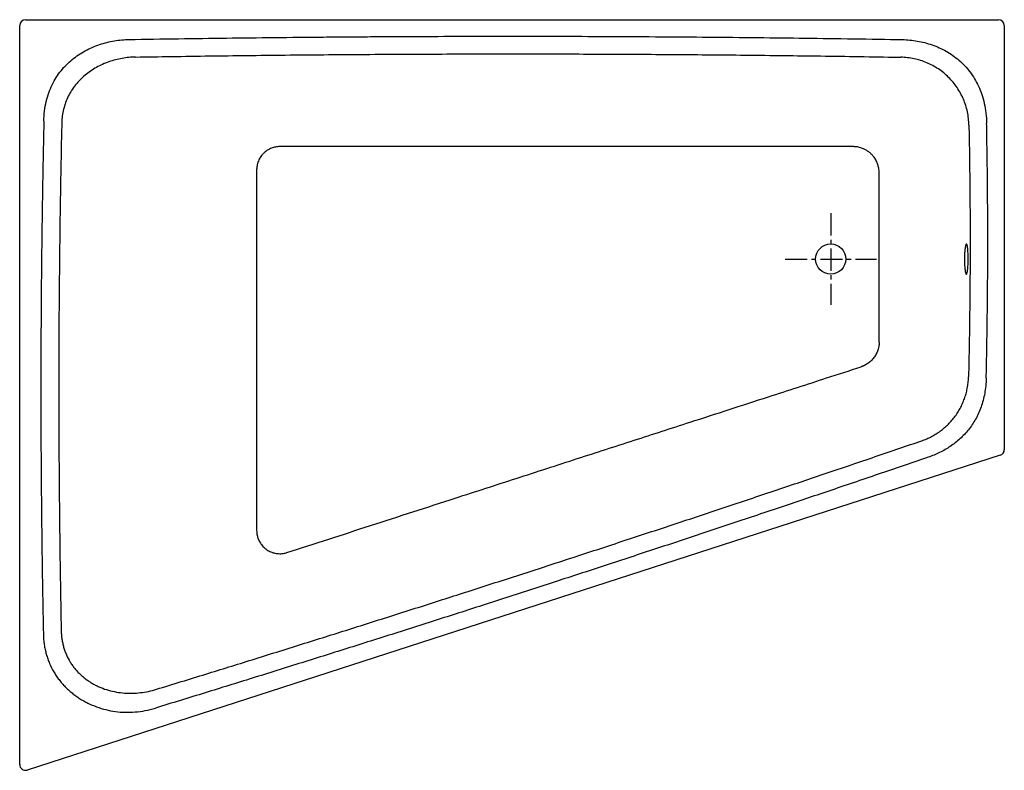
# Model space of a CAD drawing. Extents: x 26627 to 28326, y 4038 to 5333.
import ezdxf

# ---------------------------------------------------------------- set-up
doc = ezdxf.new("R2010")
doc.units = 0
doc.header["$LTSCALE"] = 4
doc.header["$MEASUREMENT"] = 0
doc.linetypes.add('MITTE', pattern=[50.8, 31.75, -6.35, 6.35, -6.35])
doc.layers.get('0').update_dxf_attribs({"linetype": 'CONTINUOUS'})
doc.layers.add('KONTUR_2', color=8, linetype='CONTINUOUS')
doc.layers.add('MITTELLINIEN_AKTUELL', color=7, linetype='MITTE')

msp = doc.modelspace()

# ---------------------------------------------------------------- linework, layer by layer
for p, q in [((26627.4, 4047.8), (26627.4, 5322.9)), ((26637.4, 5332.9), (28316.4, 5332.9)), ((28326.4, 5322.9), (28326.4, 4591)), ((28319.5, 4581.5), (26640.5, 4038.3))]:
    msp.add_line(p, q)
msp.add_circle((28026.9, 4919.9), 26)
for centre, start, end in [((26637.4, 5322.9), 90, 180), ((28316.4, 5322.9), 0, 90), ((28316.4, 4591), 287.9279, 0), ((26637.4, 4047.8), 180, 287.9279)]:
    msp.add_arc(centre, 10, start, end)
for points in [[(26827.5, 5268.4), (26823.5, 5268.3), (26815.7, 5267.9), (26804, 5266.3), (26792.5, 5263.8), (26781.1, 5260.3), (26770.2, 5256), (26759.8, 5250.7), (26749.7, 5244.4), (26740.3, 5237.3), (26731.7, 5229.4), (26723.8, 5220.5), (26716.9, 5210.9), (26711.1, 5200.8), (26706.4, 5189.9), (26702.9, 5178.6), (26700.7, 5167.1), (26700.1, 5159.3), (26700, 5155.3)], [(28265.4, 5151.1), (28265.3, 5155), (28264.8, 5162.6), (28262.9, 5174), (28259.9, 5185.1), (28256, 5195.8), (28251, 5206), (28245, 5215.9), (28238.2, 5225), (28230.5, 5233.4), (28222, 5241.2), (28212.7, 5248), (28203, 5253.9), (28192.7, 5258.8), (28181.8, 5262.8), (28170.8, 5265.7), (28159.6, 5267.5), (28151.9, 5268), (28148.1, 5268.1)], [(26700, 5155.3), (26699.6, 5137.3), (26698.8, 5101.2), (26697.8, 5045.8), (26696.9, 4990.1), (26696.2, 4935.8), (26695.7, 4882.1), (26695.2, 4826.7), (26694.9, 4771.1), (26694.8, 4716.3), (26694.8, 4662.8), (26695, 4607.7), (26695.3, 4552), (26695.8, 4496.9), (26696.4, 4443.5), (26697.1, 4388.6), (26698, 4332.9), (26698.7, 4296.1), (26699.1, 4278)]]:
    msp.add_open_spline(points, degree=3)
for points, knots in [([(26827.5, 5268.4), (26847.5, 5268.7), (26890.7, 5269.4), (26956.5, 5270.4), (27038.3, 5271.4), (27132.6, 5272.4), (27234.8, 5273.1), (27329.1, 5273.6), (27410.8, 5273.8), (27478.4, 5273.9), (27546, 5273.8), (27627.8, 5273.6), (27722.1, 5273.1), (27824.3, 5272.4), (27918.6, 5271.4), (28000.3, 5270.4), (28067.9, 5269.4), (28117.7, 5268.6), (28143.6, 5268.1), (28148.1, 5268.1)], [0.0865926, 0.0865926, 0.0865926, 0.0865926, 0.125, 0.1666667, 0.2083333, 0.2916667, 0.3333333, 0.4166667, 0.4583333, 0.5, 0.5416667, 0.5833333, 0.6666667, 0.7083333, 0.7916667, 0.8333333, 0.875, 0.9166667, 0.9255423, 0.9255423, 0.9255423, 0.9255423]), ([(28265.4, 5151.1), (28265.5, 5143), (28266.1, 5111.5), (28266.9, 5055.9), (28267.3, 4996.6), (28267.4, 4949.9), (28267.3, 4903.2), (28266.9, 4843.9), (28266, 4777.5), (28265.1, 4735.4), (28264.7, 4716.6)], [0.1837279, 0.1837279, 0.1837279, 0.1837279, 0.2222222, 0.3333333, 0.4444444, 0.5, 0.5555556, 0.6666667, 0.7777778, 0.8672224, 0.8672224, 0.8672224, 0.8672224]), ([(28260.9, 4893.9), (28260.7, 4893.9), (28260.5, 4894), (28260.1, 4894.5), (28260, 4894.7), (28259.8, 4895.2), (28259.7, 4895.5), (28259.4, 4896.5), (28259.3, 4897.3), (28259, 4898.7), (28258.9, 4899.2), (28258.7, 4900.3), (28258.7, 4900.8), (28258.4, 4902.6), (28258.3, 4903.9), (28258.1, 4906.1), (28258.1, 4906.8), (28258, 4908.3), (28257.9, 4909.8), (28257.8, 4911.4), (28257.8, 4912.7), (28257.7, 4913.1), (28257.7, 4913.9), (28257.7, 4914.3), (28257.7, 4916.4), (28257.6, 4918.1), (28257.6, 4920.7), (28257.7, 4921.5), (28257.7, 4922.8), (28257.7, 4923.2), (28257.7, 4924.1), (28257.7, 4924.5), (28257.8, 4926.6), (28257.8, 4928.2), (28258, 4930.2), (28258, 4930.6), (28258, 4931.4), (28258.1, 4931.8), (28258.1, 4932.9), (28258.2, 4933.6), (28258.4, 4935.7), (28258.5, 4937), (28258.9, 4939.5), (28259, 4940.5), (28259.3, 4942), (28259.4, 4942.4), (28259.6, 4943.2), (28259.7, 4943.6), (28260, 4944.5), (28260.2, 4945), (28260.5, 4945.5), (28260.6, 4945.6), (28260.8, 4945.8), (28260.9, 4945.9), (28261.2, 4945.9), (28261.5, 4945.7), (28261.8, 4945.2), (28261.9, 4945), (28262.1, 4944.5), (28262.3, 4943.9), (28262.4, 4943.2), (28262.6, 4942.6), (28262.6, 4942.4), (28262.7, 4942), (28262.7, 4941.7), (28263, 4940.6), (28263.1, 4939.5), (28263.3, 4937.7), (28263.4, 4937.1), (28263.5, 4936.1), (28263.5, 4935.7), (28263.6, 4935.1), (28263.6, 4934.7), (28263.7, 4932.9), (28263.8, 4931.4), (28263.9, 4929.5), (28263.9, 4929.1), (28264, 4928.3), (28264, 4927.9), (28264, 4926.6), (28264.1, 4925.8), (28264.1, 4923.3), (28264.1, 4921.6), (28264.1, 4919.5), (28264.1, 4919), (28264.1, 4918.2), (28264.1, 4917.7), (28264.1, 4916.5), (28264.1, 4915.6), (28264, 4914), (28264, 4913.1), (28263.9, 4911.5), (28263.9, 4910.7), (28263.8, 4908.3), (28263.7, 4906.8), (28263.5, 4904.7), (28263.4, 4904), (28263.3, 4902.7), (28263.2, 4902.1), (28263, 4900.3), (28262.8, 4899.2), (28262.6, 4897.8), (28262.5, 4897.3), (28262.3, 4896.5), (28262.2, 4896.2), (28262, 4895.5), (28261.9, 4895.2), (28261.7, 4894.7), (28261.6, 4894.5), (28261.3, 4894), (28261.1, 4893.9), (28260.9, 4893.9)], [0, 0, 0, 0, 0.03125, 0.03125, 0.046875, 0.046875, 0.0625, 0.0625, 0.09375, 0.09375, 0.109375, 0.109375, 0.125, 0.125, 0.15625, 0.15625, 0.171875, 0.171875, 0.1875, 0.203125, 0.203125, 0.210937, 0.210937, 0.21875, 0.21875, 0.25, 0.25, 0.265625, 0.265625, 0.273437, 0.273437, 0.28125, 0.28125, 0.3125, 0.3125, 0.320312, 0.320312, 0.328125, 0.328125, 0.34375, 0.34375, 0.375, 0.375, 0.40625, 0.40625, 0.421875, 0.421875, 0.4375, 0.4375, 0.46875, 0.46875, 0.484375, 0.484375, 0.5, 0.5, 0.53125, 0.53125, 0.546875, 0.546875, 0.5625, 0.578125, 0.578125, 0.585937, 0.585937, 0.59375, 0.59375, 0.625, 0.625, 0.640625, 0.640625, 0.648437, 0.648437, 0.65625, 0.65625, 0.6875, 0.6875, 0.695312, 0.695312, 0.703125, 0.703125, 0.71875, 0.71875, 0.75, 0.75, 0.757812, 0.757812, 0.765625, 0.765625, 0.78125, 0.78125, 0.796875, 0.796875, 0.8125, 0.8125, 0.84375, 0.84375, 0.859375, 0.859375, 0.875, 0.875, 0.90625, 0.90625, 0.921875, 0.921875, 0.9375, 0.9375, 0.953125, 0.953125, 0.96875, 0.96875, 1, 1, 1, 1]), ([(28184.1, 4606.4), (28187, 4607.4), (28192.6, 4609.6), (28200.9, 4613.5), (28208.8, 4618.1), (28216.3, 4623.2), (28223.4, 4628.9), (28230, 4635), (28236.2, 4641.7), (28241.9, 4648.9), (28246.9, 4656.4), (28251.4, 4664.2), (28255.2, 4672.4), (28258.5, 4681), (28261.1, 4689.7), (28263.6, 4701.5), (28264.5, 4710.5), (28264.7, 4716.6)], [0, 0, 0, 0, 0.0625, 0.125, 0.1875, 0.25, 0.3125, 0.375, 0.4375, 0.5, 0.5625, 0.625, 0.6875, 0.75, 0.8125, 0.875, 1, 1, 1, 1]), ([(26863.4, 4177.6), (26891.8, 4186.3), (26950.3, 4204.3), (27026.6, 4228), (27115.5, 4255.7), (27194.6, 4280.6), (27277.7, 4307), (27349.3, 4329.8), (27401.1, 4346.4), (27442.4, 4359.8), (27484.9, 4373.5), (27528.2, 4387.5), (27567.8, 4400.4), (27620.2, 4417.5), (27692.8, 4441.3), (27773.7, 4468), (27854.1, 4494.8), (27941.2, 4524), (28017, 4549.5), (28105.3, 4579.5), (28157.7, 4597.4), (28184.1, 4606.4)], [0, 0, 0, 0, 0.0625, 0.125, 0.1875, 0.25, 0.3125, 0.375, 0.40625, 0.4375, 0.46875, 0.5, 0.53125, 0.5625, 0.625, 0.6875, 0.75, 0.8125, 0.875, 0.9375, 1, 1, 1, 1]), ([(26699.1, 4278), (26699.1, 4275.6), (26699.4, 4270.9), (26700.2, 4263.9), (26701.5, 4257.1), (26703.2, 4250.3), (26705.3, 4243.6), (26708.9, 4234.8), (26713.2, 4226.5), (26718.4, 4218.8), (26722.6, 4213.2), (26727.3, 4207.9), (26732.2, 4202.9), (26737.5, 4198.3), (26743, 4194), (26748.7, 4190.1), (26754.7, 4186.5), (26761, 4183.3), (26769.6, 4179.5), (26780.6, 4175.7), (26794.2, 4172.6), (26808, 4170.9), (26822.2, 4170.5), (26836.1, 4171.6), (26849.9, 4173.8), (26858.9, 4176.2), (26863.4, 4177.6)], [0, 0, 0, 0, 0.03125, 0.0625, 0.09375, 0.125, 0.15625, 0.1875, 0.25, 0.28125, 0.3125, 0.34375, 0.375, 0.40625, 0.4375, 0.46875, 0.5, 0.53125, 0.5625, 0.625, 0.6875, 0.75, 0.8125, 0.875, 0.9375, 1, 1, 1, 1])]:
    msp.add_open_spline(points, degree=3, knots=knots)
at = {"layer": 'KONTUR_2'}
for points, knots in [([(26816.5, 5298.7), (26843.8, 5299.2), (26902.3, 5300.1), (26984.2, 5301.2), (27065.4, 5302.2), (27138.9, 5302.9), (27192, 5303.3), (27232, 5303.6), (27275.2, 5303.8), (27333.2, 5304.1), (27398.3, 5304.3), (27484.2, 5304.4), (27568.1, 5304.3), (27647.6, 5304), (27737, 5303.5), (27813.2, 5302.9), (27902.8, 5302.1), (27982, 5301.1), (28066, 5299.9), (28123.6, 5299), (28150.5, 5298.5)], [0, 0, 0, 0, 0.0625, 0.125, 0.1875, 0.25, 0.28125, 0.3125, 0.34375, 0.375, 0.4375, 0.5, 0.5625, 0.625, 0.6875, 0.75, 0.8125, 0.875, 0.9375, 1, 1, 1, 1]), ([(26669.1, 5157.5), (26669, 5153), (26668.8, 5144), (26668.5, 5130.4), (26668.2, 5116.8), (26668, 5103), (26667.7, 5089.2), (26667.4, 5075.2), (26667.2, 5061.1), (26666.8, 5042.4), (26666.5, 5019), (26666, 4991.2), (26665.6, 4963.6), (26665.2, 4927.1), (26664.7, 4881.3), (26664.3, 4826), (26664, 4770.3), (26663.9, 4712.5), (26663.9, 4657.5), (26664.1, 4602.2), (26664.4, 4549.2), (26664.9, 4494), (26665.5, 4439), (26666.1, 4393.1), (26666.7, 4356), (26667.2, 4328), (26667.7, 4300.2), (26668.1, 4281.7), (26668.3, 4272.5)], [0, 0, 0, 0, 0.015201, 0.030516, 0.045946, 0.06149, 0.077149, 0.092921, 0.108809, 0.12481, 0.156534, 0.187981, 0.219307, 0.250081, 0.311494, 0.374557, 0.437776, 0.500081, 0.570488, 0.62431, 0.687554, 0.750057, 0.811565, 0.874073, 0.90566, 0.937306, 0.968969, 1, 1, 1, 1]), ([(28295.2, 4714.5), (28295.3, 4717.6), (28295.4, 4723.6), (28295.6, 4732.7), (28295.8, 4741.8), (28296, 4750.9), (28296.1, 4760), (28296.4, 4775.1), (28296.8, 4796.5), (28297.1, 4824), (28297.4, 4851.6), (28297.7, 4879.2), (28297.8, 4906.7), (28297.9, 4934.1), (28297.9, 4961.4), (28297.9, 4988.7), (28297.7, 5016.1), (28297.5, 5040.6), (28297.3, 5062.2), (28297.1, 5080.6), (28296.8, 5099), (28296.5, 5117.3), (28296.2, 5135.5), (28296, 5147.6), (28295.9, 5153.6)], [0, 0, 0, 0, 0.020695, 0.041392, 0.062092, 0.082795, 0.1035, 0.124207, 0.186542, 0.249432, 0.312319, 0.375163, 0.437955, 0.500069, 0.562181, 0.624558, 0.68676, 0.749547, 0.791819, 0.833879, 0.875727, 0.917363, 0.958787, 1, 1, 1, 1]), ([(27076.3, 5113.9), (27073.8, 5113.9), (27071.4, 5113.6), (27066.6, 5112.7), (27064.3, 5112.1), (27060.7, 5110.7), (27059.4, 5110.2), (27057, 5108.9), (27055.8, 5108.2), (27052.7, 5106.3), (27051, 5104.9), (27048.2, 5102.4), (27047.1, 5101.3), (27045.2, 5099), (27044.2, 5097.8), (27042.2, 5094.8), (27041.1, 5092.9), (27039.5, 5089.6), (27039, 5088.3), (27038, 5085.5), (27037.6, 5084), (27036.8, 5080.3), (27036.5, 5078.1), (27036.3, 5075.1), (27036.3, 5074.5), (27036.3, 5073.9)], [0, 0, 0, 0, 0.116353, 0.116353, 0.232705, 0.232705, 0.298587, 0.298587, 0.364468, 0.364468, 0.471612, 0.471612, 0.543377, 0.543377, 0.615142, 0.615142, 0.718372, 0.718372, 0.789311, 0.789311, 0.860249, 0.860249, 0.969829, 0.969829, 1, 1, 1, 1]), ([(28065.4, 5113.9), (28050.4, 5113.9), (28035.3, 5113.9), (28007.5, 5113.9), (27994.8, 5113.9), (27969.4, 5113.9), (27956.7, 5113.9), (27922.8, 5113.9), (27901.7, 5113.9), (27853.8, 5113.9), (27827, 5113.9), (27785.3, 5113.9), (27770.4, 5113.9), (27740.7, 5113.9), (27726, 5113.9), (27700.2, 5113.9), (27689.1, 5113.9), (27667, 5113.9), (27656, 5113.9), (27622.8, 5113.9), (27600.7, 5113.9), (27565.3, 5113.9), (27552.1, 5113.9), (27527, 5113.9), (27515.2, 5113.9), (27491.6, 5113.9), (27479.8, 5113.9), (27444.4, 5113.9), (27420.8, 5113.9), (27373.6, 5113.9), (27350.1, 5113.9), (27295.4, 5113.9), (27264.4, 5113.9), (27218.5, 5113.9), (27203.7, 5113.9), (27174.1, 5113.9), (27159.3, 5113.9), (27121.7, 5113.9), (27099, 5113.9), (27076.3, 5113.9)], [0, 0, 0, 0, 0.045718, 0.045718, 0.084214, 0.084214, 0.12271, 0.12271, 0.186877, 0.186877, 0.267906, 0.267906, 0.313297, 0.313297, 0.357917, 0.357917, 0.39144, 0.39144, 0.424964, 0.424964, 0.49201, 0.49201, 0.532166, 0.532166, 0.567959, 0.567959, 0.603752, 0.603752, 0.675338, 0.675338, 0.746925, 0.746925, 0.841104, 0.841104, 0.88607, 0.88607, 0.931036, 0.931036, 1, 1, 1, 1]), ([(28110.4, 5068.9), (28110.4, 5071.6), (28110.2, 5074.3), (28109.3, 5079), (28108.8, 5081), (28107.6, 5084.9), (28106.8, 5086.8), (28105.3, 5089.9), (28104.6, 5091.1), (28103.2, 5093.4), (28102.5, 5094.5), (28100.5, 5097.2), (28099.2, 5098.7), (28096.6, 5101.4), (28095.2, 5102.6), (28092.4, 5104.9), (28090.9, 5106), (28087.9, 5107.9), (28086.3, 5108.8), (28082.7, 5110.5), (28080.7, 5111.3), (28077.3, 5112.3), (28076, 5112.6), (28073.5, 5113.2), (28072.4, 5113.3), (28070.1, 5113.6), (28068.9, 5113.7), (28067, 5113.8), (28066.2, 5113.9), (28065.4, 5113.9)], [0, 0, 0, 0, 0.113755, 0.113755, 0.201558, 0.201558, 0.289362, 0.289362, 0.346654, 0.346654, 0.403946, 0.403946, 0.488182, 0.488182, 0.565227, 0.565227, 0.642272, 0.642272, 0.719317, 0.719317, 0.810409, 0.810409, 0.86843, 0.86843, 0.917927, 0.917927, 0.967424, 0.967424, 1, 1, 1, 1]), ([(27036.3, 5073.9), (27036.3, 5028.6), (27036.3, 4983.3), (27036.3, 4920.3), (27036.3, 4902.7), (27036.3, 4867.5), (27036.3, 4849.9), (27036.3, 4818.2), (27036.3, 4804.2), (27036.3, 4776.8), (27036.3, 4763.4), (27036.3, 4736.7), (27036.3, 4723.3), (27036.3, 4683.1), (27036.3, 4656.3), (27036.3, 4617.5), (27036.3, 4605.5), (27036.3, 4581.4), (27036.3, 4569.4), (27036.3, 4533.3), (27036.3, 4509.3), (27036.3, 4474), (27036.3, 4462.7), (27036.3, 4451.5)], [0, 0, 0, 0, 0.218392, 0.218392, 0.30331, 0.30331, 0.388228, 0.388228, 0.455735, 0.455735, 0.520281, 0.520281, 0.584827, 0.584827, 0.71392, 0.71392, 0.771878, 0.771878, 0.829836, 0.829836, 0.945753, 0.945753, 1, 1, 1, 1]), ([(28110.4, 4992.7), (28110.4, 4995.3), (28110.4, 4997.8), (28110.4, 5003.7), (28110.4, 5007), (28110.4, 5014.5), (28110.4, 5018.8), (28110.4, 5026.1), (28110.4, 5029.3), (28110.4, 5038.6), (28110.4, 5044.7), (28110.4, 5056.9), (28110.4, 5062.9), (28110.4, 5068.9)], [0.7457711, 0.7457711, 0.7457711, 0.7457711, 0.7708726, 0.7708726, 0.8030937, 0.8030937, 0.8452871, 0.8452871, 0.8767104, 0.8767104, 0.9390335, 0.9390335, 1, 1, 1, 1]), ([(28110.4, 4847), (28110.4, 4849.7), (28110.4, 4852.3), (28110.4, 4860.4), (28110.4, 4865.9), (28110.4, 4873.9), (28110.4, 4876.4), (28110.4, 4880.5), (28110.4, 4882.1), (28110.4, 4885.3), (28110.4, 4886.9), (28110.4, 4891.8), (28110.4, 4895.1), (28110.4, 4904.9), (28110.4, 4911.6), (28110.4, 4924.5), (28110.4, 4930.8), (28110.4, 4940.2), (28110.4, 4943.3), (28110.4, 4948.7), (28110.4, 4951.1), (28110.4, 4955.6), (28110.4, 4957.7), (28110.4, 4962), (28110.4, 4964.2), (28110.4, 4970.6), (28110.4, 4974.9), (28110.4, 4983.7), (28110.4, 4988.2), (28110.4, 4992.7)], [0.2839296, 0.2839296, 0.2839296, 0.2839296, 0.3112661, 0.3112661, 0.3659393, 0.3659393, 0.3902013, 0.3902013, 0.4056878, 0.4056878, 0.4211743, 0.4211743, 0.4521474, 0.4521474, 0.5140936, 0.5140936, 0.5720923, 0.5720923, 0.6006289, 0.6006289, 0.6222686, 0.6222686, 0.6422933, 0.6422933, 0.6623181, 0.6623181, 0.7023675, 0.7023675, 0.7457711, 0.7457711, 0.7457711, 0.7457711]), ([(28110.4, 4776.7), (28110.4, 4778.4), (28110.4, 4780.1), (28110.4, 4785.3), (28110.4, 4788.7), (28110.4, 4794.3), (28110.4, 4796.6), (28110.4, 4801.1), (28110.4, 4803.4), (28110.4, 4807.3), (28110.4, 4808.9), (28110.4, 4812), (28110.4, 4813.6), (28110.4, 4818.5), (28110.4, 4821.7), (28110.4, 4825.9), (28110.4, 4826.8), (28110.4, 4829.4), (28110.4, 4831.1), (28110.4, 4836.3), (28110.4, 4839.9), (28110.4, 4844.8), (28110.4, 4845.9), (28110.4, 4847)], [0, 0, 0, 0, 0.022091, 0.022091, 0.0662729, 0.0662729, 0.0952168, 0.0952168, 0.1241608, 0.1241608, 0.1438091, 0.1438091, 0.1634574, 0.1634574, 0.202754, 0.202754, 0.212682, 0.212682, 0.2325381, 0.2325381, 0.2722504, 0.2722504, 0.2839296, 0.2839296, 0.2839296, 0.2839296]), ([(28110.4, 4776.7), (28110.4, 4776.6), (28110.4, 4776.4), (28110.4, 4776.1), (28110.4, 4775.9), (28110.4, 4775.5), (28110.4, 4775.3), (28110.4, 4774.7), (28110.4, 4774.3), (28110.3, 4773.5), (28110.3, 4773.1), (28110.2, 4772.2), (28110.2, 4771.8), (28110, 4770.6), (28109.9, 4769.8), (28109.5, 4767.3), (28109.1, 4765.7), (28108.3, 4763), (28107.9, 4761.9), (28107.1, 4759.6), (28106.6, 4758.5), (28105.6, 4756.4), (28105, 4755.3), (28103.8, 4753.2), (28103.2, 4752.2), (28101.8, 4750.2), (28101.1, 4749.3), (28099.6, 4747.4), (28098.8, 4746.5), (28097.1, 4744.8), (28096.3, 4744), (28094.5, 4742.4), (28093.6, 4741.6), (28091.7, 4740.2), (28090.7, 4739.5), (28088.7, 4738.2), (28087.8, 4737.7), (28085.8, 4736.6), (28084.8, 4736.1), (28083.4, 4735.5), (28083, 4735.3), (28082.3, 4735), (28082.1, 4734.9), (28081.6, 4734.7), (28081.3, 4734.6), (28080.8, 4734.5), (28080.7, 4734.4), (28080.3, 4734.3), (28080.2, 4734.2), (28079.8, 4734.1), (28079.6, 4734), (28079.4, 4734)], [0, 0, 0, 0, 0.009489, 0.009489, 0.019394, 0.019394, 0.029298, 0.029298, 0.051081, 0.051081, 0.072863, 0.072863, 0.094646, 0.094646, 0.138211, 0.138211, 0.225341, 0.225341, 0.288841, 0.288841, 0.352341, 0.352341, 0.415841, 0.415841, 0.479341, 0.479341, 0.542841, 0.542841, 0.606341, 0.606341, 0.669841, 0.669841, 0.733342, 0.733342, 0.796842, 0.796842, 0.856449, 0.856449, 0.916057, 0.916057, 0.93793, 0.93793, 0.952993, 0.952993, 0.968057, 0.968057, 0.976709, 0.976709, 0.985361, 0.985361, 1, 1, 1, 1]), ([(27088.6, 4413.4), (27136.6, 4428.9), (27184.6, 4444.5), (27281.4, 4475.8), (27330.3, 4491.6), (27414.2, 4518.8), (27449.3, 4530.1), (27519.4, 4552.8), (27554.5, 4564.2), (27622.3, 4586.1), (27654.9, 4596.6), (27719.7, 4617.6), (27751.9, 4628), (27806.7, 4645.7), (27829.2, 4653), (27874.3, 4667.6), (27896.9, 4674.9), (27936.2, 4687.6), (27952.9, 4693), (27986.3, 4703.9), (28003.1, 4709.3), (28039.6, 4721.1), (28059.5, 4727.5), (28079.3, 4733.9)], [0, 0, 0, 0, 0.145391, 0.145391, 0.293287, 0.293287, 0.399541, 0.399541, 0.505796, 0.505796, 0.604612, 0.604612, 0.702143, 0.702143, 0.770416, 0.770416, 0.838688, 0.838688, 0.889322, 0.889322, 0.939955, 0.939955, 1, 1, 1, 1]), ([(28295.2, 4714.5), (28295, 4705.3), (28293.6, 4692.1), (28290, 4676), (28286.5, 4664.5), (28282.1, 4653.7), (28277, 4643.6), (28271.2, 4634.1), (28264.7, 4625.3), (28257.6, 4617.2), (28250, 4609.7), (28241.8, 4602.8), (28233.2, 4596.6), (28224.2, 4591), (28214.9, 4586), (28205.2, 4581.7), (28198.6, 4579.2), (28195.3, 4578)], [0, 0, 0, 0, 0.125, 0.1875, 0.25, 0.3125, 0.375, 0.4375, 0.5, 0.5625, 0.625, 0.6875, 0.75, 0.8125, 0.875, 0.9375, 1, 1, 1, 1]), ([(28195.3, 4578), (28168.7, 4568.9), (28115.8, 4550.9), (28026.6, 4520.6), (27950.2, 4494.8), (27861.9, 4465.3), (27781.1, 4438.4), (27699.1, 4411.3), (27625.9, 4387.3), (27573.6, 4370.2), (27532.4, 4356.8), (27489.3, 4342.8), (27446.2, 4328.9), (27405, 4315.6), (27352.6, 4298.8), (27279.2, 4275.4), (27196.9, 4249.4), (27115.5, 4223.8), (27026.9, 4196.1), (26949.6, 4172.1), (26889.9, 4153.8), (26861.5, 4145.1)], [0, 0, 0, 0, 0.0625, 0.125, 0.1875, 0.25, 0.3125, 0.375, 0.4375, 0.46875, 0.5, 0.53125, 0.5625, 0.59375, 0.625, 0.6875, 0.75, 0.8125, 0.875, 0.9375, 1, 1, 1, 1]), ([(27036.3, 4451.5), (27036.3, 4448.8), (27036.6, 4446.1), (27037.6, 4441.3), (27038.2, 4439.2), (27039.7, 4435.1), (27040.7, 4433.1), (27042.9, 4429.3), (27044.2, 4427.5), (27046.6, 4424.7), (27047.6, 4423.6), (27049.7, 4421.6), (27050.8, 4420.6), (27053.2, 4418.8), (27054.5, 4417.9), (27056.8, 4416.5), (27057.9, 4415.9), (27060.2, 4414.9), (27061.3, 4414.4), (27064.1, 4413.3), (27065.8, 4412.8), (27069, 4412.1), (27070.5, 4411.9), (27073.5, 4411.6), (27075, 4411.5), (27078.6, 4411.5), (27080.7, 4411.7), (27084.8, 4412.3), (27086.7, 4412.8), (27088.6, 4413.4)], [0, 0, 0, 0, 0.10593, 0.10593, 0.193524, 0.193524, 0.281119, 0.281119, 0.368713, 0.368713, 0.427665, 0.427665, 0.486617, 0.486617, 0.547195, 0.547195, 0.596684, 0.596684, 0.646172, 0.646172, 0.715761, 0.715761, 0.775635, 0.775635, 0.83551, 0.83551, 0.920255, 0.920255, 1, 1, 1, 1]), ([(26668.3, 4272.5), (26668.3, 4269.5), (26668.6, 4263.5), (26669.7, 4254.8), (26671.2, 4246.2), (26673.3, 4238), (26675.8, 4230), (26679.8, 4219.7), (26684.8, 4209.9), (26690.5, 4200.8), (26695.2, 4194.2), (26700.3, 4187.9), (26705.8, 4182), (26711.6, 4176.4), (26717.7, 4171.2), (26724.1, 4166.2), (26730.8, 4161.7), (26737.8, 4157.5), (26747.4, 4152.4), (26760, 4147), (26775.9, 4142.2), (26792.4, 4139), (26809.3, 4137.6), (26826.6, 4138.1), (26844, 4140.4), (26855.7, 4143.3), (26861.5, 4145.1)], [0, 0, 0, 0, 0.03125, 0.0625, 0.09375, 0.125, 0.15625, 0.1875, 0.25, 0.28125, 0.3125, 0.34375, 0.375, 0.40625, 0.4375, 0.46875, 0.5, 0.53125, 0.5625, 0.625, 0.6875, 0.75, 0.8125, 0.875, 0.9375, 1, 1, 1, 1])]:
    msp.add_open_spline(points, degree=3, knots=knots, dxfattribs=at)
for points in [[(26669.1, 5157.5), (26669.2, 5163.6), (26670.1, 5175.4), (26673, 5191.8), (26677.5, 5206.9), (26683.3, 5220.8), (26690.4, 5233.5), (26698.6, 5245), (26707.9, 5255.3), (26718, 5264.5), (26728.9, 5272.5), (26740.5, 5279.5), (26752.6, 5285.3), (26765.1, 5290.1), (26777.8, 5293.8), (26790.8, 5296.5), (26803.7, 5298.2), (26812.3, 5298.6), (26816.5, 5298.7)], [(28150.5, 5298.5), (28154.8, 5298.4), (28163.4, 5298), (28176.3, 5296.2), (28189.2, 5293.4), (28201.9, 5289.6), (28214.2, 5284.6), (28226.1, 5278.6), (28237.5, 5271.4), (28248.2, 5263.1), (28258.2, 5253.7), (28267.2, 5243.1), (28275.2, 5231.3), (28282.1, 5218.3), (28287.8, 5204), (28292.1, 5188.6), (28294.9, 5171.8), (28295.7, 5159.8), (28295.9, 5153.6)]]:
    msp.add_open_spline(points, degree=3, dxfattribs=at)
at = {"layer": 'MITTELLINIEN_AKTUELL', "ltscale": 0.3}
for p, q in [((28026.9, 4998.8), (28026.9, 4840.9)), ((27948, 4919.9), (28105.8, 4919.9))]:
    msp.add_line(p, q, dxfattribs=at)

doc.saveas('drawing.dxf')
